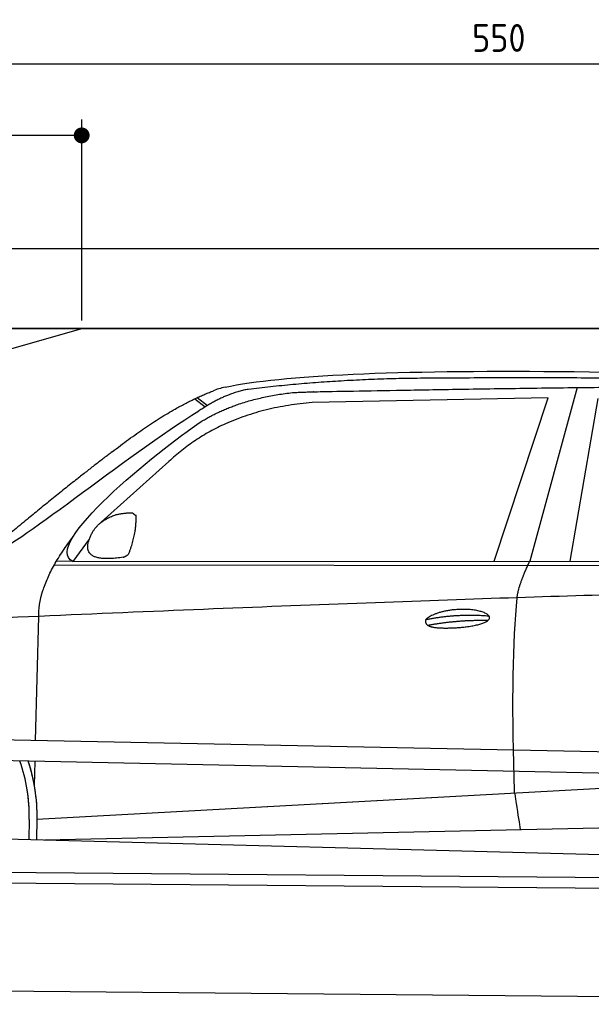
# Model space of a CAD drawing. Header units: millimetres. Extents: x -411 to 6777, y 0 to 6027.
# Tile 4 of 5: x 1744 to 3183, y 3550 to 6027. Entities that reach past the tile are written whole.
import ezdxf

# ---------------------------------------------------------------- set-up
doc = ezdxf.new("R2010")
doc.units = ezdxf.units.MM
doc.layers.add('4', color=3, linetype='Continuous')
for name, color, linetype, lineweight in [('car', 10, 'Continuous', 25), ('Freiraum', 7, 'Continuous', 25), ('Plattform', 7, 'Continuous', 25)]:
    doc.layers.add(name, color=color, linetype=linetype, lineweight=lineweight)
doc.styles.get("Standard").update_dxf_attribs({"font": 'ISOCP.SHX'})
doc.dimstyles.new('GEN-ISO', dxfattribs={"dimscale": 20, "dimtxt": 3.5, "dimasz": 2, "dimexe": 2, "dimexo": 1, "dimgap": 1.5, "dimtad": 1, "dimdec": 1, "dimlfac": 0.1, "dimdsep": 46, "dimtxsty": 'STANDARD', "dimblk": 'PUNKT', "dimcen": 2, "dimclrd": 256, "dimclre": 256, "dimclrt": 2, "dimadec": 0, "dimazin": 0, "dimtp": 0.1, "dimtm": 0.1, "dimtfac": 0.71, "dimtdec": 1, "dimtmove": 2, "dimatfit": 3, "dimldrblk": 'PUNKT', "dimfxl": 2, "dimtolj": 1, "dimarcsym": 0})

# ---------------------------------------------------------------- blocks, each defined once
blk = doc.blocks.new('PUNKT')
at = {"layer": '4', "color": 0, "linetype": 'ByBlock'}
blk.add_line((-0.5, 0), (-1, 0), dxfattribs=at)
at = {"layer": '4', "color": 0, "linetype": 'ByBlock', "const_width": 0.5}
blk.add_lwpolyline([(-0.25, 0, 1), (0.25, 0, 1)], format="xyb", close=True, dxfattribs=at)
blk = doc.blocks.new('*D36')
at = {"layer": '4', "lineweight": -2, "transparency": 16777216}
for p, q in [((200, 5220.9), (200, 5955.8)), ((5700, 5420.9), (5700, 5955.8)), ((240, 5915.8), (5660, 5915.8))]:
    blk.add_line(p, q, dxfattribs=at)
at = {"layer": 'Defpoints', "color": 0, "transparency": 16777216}
for p in [(5700, 5915.8), (5700, 5400.9), (200, 5200.9)]:
    blk.add_point(p, dxfattribs=at)
at = {"layer": '4', "lineweight": -2, "transparency": 16777216, "xscale": 40, "yscale": 40, "zscale": 40, "rotation": 180}
blk.add_blockref('PUNKT', (200, 5915.8), dxfattribs=at)
at = {"layer": '4', "lineweight": -2, "transparency": 16777216, "xscale": 40, "yscale": 40, "zscale": 40}
blk.add_blockref('PUNKT', (5700, 5915.8), dxfattribs=at)
at = {"layer": '4', "color": 2, "transparency": 16777216, "insert": (2950, 5980.8), "char_height": 70, "attachment_point": 5}
blk.add_mtext('550', dxfattribs=at)
blk = doc.blocks.new('Car')
at = {"layer": 'car'}
for p, q in [((3100.5, 5130.1), (2985.2, 4692.2)), ((3027.4, 5103.7), (2433.7, 5086.4)), ((2895.1, 4691.3), (3027.4, 5103.7)), ((3086.8, 4693.1), (3153.9, 5103)), ((2138.4, 5093.1), (2164.5, 5072.8)), ((2144.2, 5095.9), (2169.8, 5076)), ((2074.2, 4934.5), (1904.8, 4780.5)), ((1875.5, 4737.1), (1834.9, 4681)), ((1834.9, 4681), (4486.8, 4706.7)), ((1788.1, 4671.7), (4431.3, 4692.7)), ((1834.9, 4681), (1793.7, 4681.7)), ((1744.9, 4229.5), (1750.2, 4542)), ((1743, 4116.5), (1744, 4177.1)), ((1743, 4116.5), (1744, 4177.1)), ((1750.3, 4032), (3619.3, 4151.2)), ((1750.3, 4032), (2773.8, 4097.2)), ((1770.1, 3980), (3655.5, 4038.6)), ((1730.7, 4031.1), (1729.9, 3980.7)), ((1750.3, 4032), (1749.6, 3980.4)), ((1671.6, 3981.7), (3720.6, 3947))]:
    blk.add_line(p, q, dxfattribs=at)
for centre, radius, start, end in [((2252.7, 4952.8), 174.5, 102.8736, 113.54), ((1325.9, 4037.7), 404.8, 359.0666, 20.2174), ((1326.2, 4037.9), 424.2, 359.1908, 19.1882), ((1326.2, 4037.9), 424.2, 10.6728, 19.1882), ((1326.2, 4037.9), 404.6, 359.0315, 10.2025), ((1326.2, 4037.9), 424.2, 359.1908, 9.6942)]:
    blk.add_arc(centre, radius, start, end, dxfattribs=at)
for points, degree in [([(2213.8, 5122.9), (2500.8, 5187.1), (3385.9, 5182), (4558.5, 5129.4)], 3), ([(3708.5, 5144.3), (3360.2, 5160.5), (2744.3, 5150.2)], 2), ([(2744.3, 5150.2), (2501.4, 5147.8), (2272.3, 5117.9)], 2), ([(1931, 4957.4), (2071.1, 5069), (2183, 5112.8)], 2), ([(2272.3, 5117.9), (2216.1, 5108.4), (2148.2, 5062.4)], 2), ([(2154.8, 5035.8), (2248, 5094.3), (2383.5, 5110.7)], 2), ([(2433.7, 5086.4), (2209.8, 5065), (2074.2, 4934.5)], 2), ([(1635.1, 4703.7), (1670.8, 4700.2), (1970.7, 4951.8), (2148.2, 5062.4)], 3), ([(1834.9, 4681), (1751.6, 4720.3), (2043.4, 4959.3), (2154.8, 5035.8)], 3), ([(1931, 4957.4), (1850.5, 4896.2), (1748.9, 4811.8), (1620.5, 4705.4), (1626.5, 4703.6)], 4), ([(1883.6, 4754.8), (1899.9, 4785.2), (1942.5, 4799.7)], 2), ([(1942.5, 4799.7), (1971.1, 4805.7), (1984, 4804.6)], 2), ([(1974.7, 4700.4), (1995.6, 4753.6), (1992.6, 4798.5)], 2), ([(1984, 4804.6), (1990.1, 4798.6), (1992.6, 4798.5)], 2), ([(1750.2, 4542), (1747.1, 4625.6), (1834.9, 4743.7)], 2), ([(1961.2, 4692.6), (1839.2, 4672.8), (1883.6, 4754.8)], 2), ([(1961.2, 4692.6), (1967.2, 4694.4), (1974.7, 4700.4)], 2), ([(2954.1, 4600), (2956.9, 4631), (2985.2, 4692.2)], 2), ([(4706.1, 4637), (3829.4, 4657.4), (1397.4, 4522.9)], 2), ([(2724.4, 4542.6), (2799.9, 4559.5), (2883.4, 4553.7)], 2), ([(2729.5, 4528.7), (2803.5, 4543.3), (2881.5, 4542.6)], 2)]:
    blk.add_open_spline(points, degree=degree, dxfattribs=at)
for points, degree, knots in [([(2383.5, 5110.7), (2410, 5113), (2549.4, 5116.1), (3570.7, 5145.6), (4190.9, 5144.9), (4647.9, 4976.5), (4625.8, 4802.6)], 4, [0.0821318, 0.0821318, 0.0821318, 0.0821318, 0.0821318, 0.258851, 0.508851, 1, 1, 1, 1, 1]), ([(2952.3, 4108.6), (2951.7, 4122.2), (2951.2, 4135.6), (2950.7, 4148.7), (2943.3, 4338.5), (2944.5, 4489), (2954.1, 4600)], 3, [0, 0, 0, 0, 0.064923, 0.064923, 0.064923, 1, 1, 1, 1]), ([(2724.4, 4542.6), (2728.7, 4547.7), (2749.7, 4564), (2832.3, 4584.1), (2947.7, 4548), (2839, 4519.4), (2754.2, 4520.1), (2719.9, 4523.6), (2724.4, 4542.6)], 5, [0, 0, 0, 0, 0, 0, 0.300106, 0.500106, 0.700106, 1, 1, 1, 1, 1, 1]), ([(2952.3, 4108.6), (2953.1, 4104), (2953.8, 4099.5), (2954.5, 4095.1), (2955.1, 4091.1), (2955.7, 4087.2), (2956.3, 4083.5), (2961.1, 4053.4), (2964.8, 4031.3), (2967.5, 4017.3)], 3, [-0.000011, -0.000011, -0.000011, -0.000011, 0.107576, 0.107576, 0.107576, 0.206414, 0.206414, 0.206414, 1, 1, 1, 1])]:
    blk.add_open_spline(points, degree=degree, knots=knots, dxfattribs=at)
blk = doc.blocks.new('_Dot')
at = {"color": 0, "linetype": 'ByBlock', "lineweight": -2}
blk.add_line((-0.5, 0), (-1, 0), dxfattribs=at)
at = {"color": 0, "linetype": 'ByBlock', "const_width": 0.5}
blk.add_lwpolyline([(-0.25, 0, 1), (0.25, 0, 1)], format="xyb", close=True, dxfattribs=at)
blk = doc.blocks.new('*D42')
at = {"layer": '4', "lineweight": -2, "transparency": 16777216}
for p, q in [((200, 5220.9), (200, 5775.7)), ((1899.7, 5270), (1899.7, 5775.7)), ((1859.7, 5735.7), (240, 5735.7))]:
    blk.add_line(p, q, dxfattribs=at)
at = {"layer": 'Defpoints', "color": 0, "transparency": 16777216}
for p in [(200, 5735.7), (1899.7, 5250), (200, 5200.9)]:
    blk.add_point(p, dxfattribs=at)
at = {"layer": '4', "lineweight": -2, "transparency": 16777216, "xscale": 40, "yscale": 40, "zscale": 40, "rotation": 180}
blk.add_blockref('_Dot', (200, 5735.7), dxfattribs=at)
at = {"layer": '4', "lineweight": -2, "transparency": 16777216, "xscale": 40, "yscale": 40, "zscale": 40}
blk.add_blockref('_Dot', (1899.7, 5735.7), dxfattribs=at)
at = {"layer": '4', "color": 2, "transparency": 16777216, "insert": (1049.8, 5800.7), "char_height": 70, "attachment_point": 5}
blk.add_mtext('170', dxfattribs=at)
blk = doc.blocks.new('Plattform OG 6200 550')
at = {"layer": 'Plattform'}
for p, q in [((5482.3, 4139.6), (348.5, 4242)), ((5481.2, 4083.6), (347.5, 4191)), ((440.2, 3893.6), (5395, 3850.4)), ((446, 3866.5), (5394.8, 3823.4)), ((5437.5, 3550), (372.6, 3594.2))]:
    blk.add_line(p, q, dxfattribs=at)
blk = doc.blocks.new('Gebäude_330_GT175')
for p, q in [((5900, 5450), (0, 5450)), ((5700, 5250), (200, 5250)), ((200, 5250), (5700, 5250))]:
    blk.add_line(p, q)
at = {"layer": 'Freiraum'}
blk.add_lwpolyline([(200, 5000), (350, 5000), (350, 4850), (499.8, 4850), (1900, 5250)], dxfattribs=at)

msp = doc.modelspace()

# ---------------------------------------------------------------- block references
msp.add_blockref('Gebäude_330_GT175', (0, 0))
at = {"layer": 'car', "rotation": 359.4752422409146}
msp.add_blockref('Car', (0, 0), dxfattribs=at)
at = {"layer": 'Plattform'}
msp.add_blockref('Plattform OG 6200 550', (0, 0), dxfattribs=at)

# ---------------------------------------------------------------- dimensions: what is measured, and where the dimension line sits
at = {"layer": '4'}
for base, p1, p2, override, picture, middle in [((5700, 5915.8), (200, 5200.88), (5700, 5400.88), {"dimtdec": 3, "dimtolj": 0}, '*D36', (2950, 5980.8)), ((200, 5735.7), (1899.68, 5250), (200, 5200.88), {"dimblk1": 'Dot', "dimblk2": 'Dot', "dimsah": 1, "dimtdec": 3, "dimtolj": 0}, '*D42', (1049.84, 5800.7))]:
    dim = msp.add_linear_dim(base=base, p1=p1, p2=p2, dimstyle='GEN-ISO', override=override, dxfattribs=at)
    dim.commit()
    dim.dimension.update_dxf_attribs({"geometry": picture, "text_midpoint": middle})

doc.saveas('drawing.dxf')
